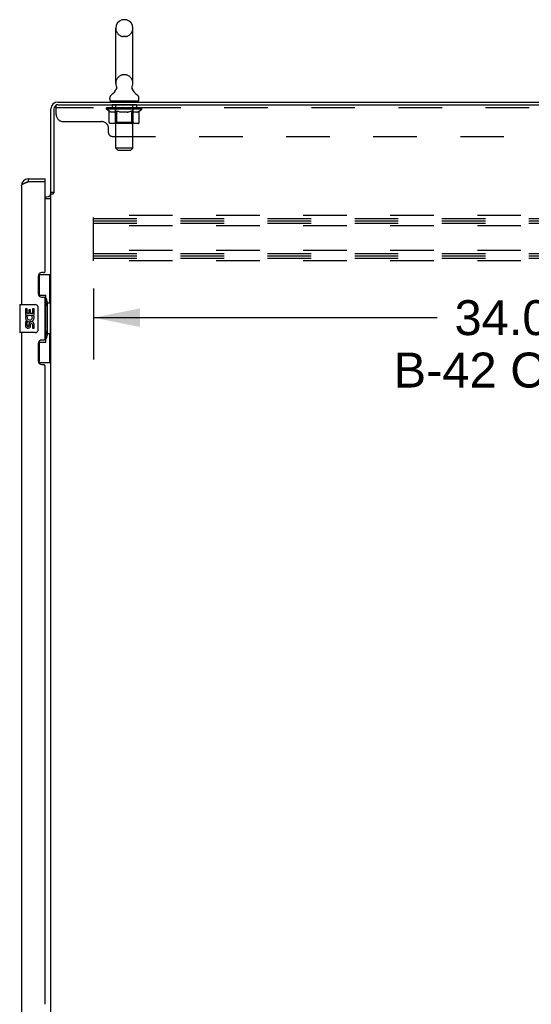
# Model space of a CAD drawing. Header units: inches. Extents: x 0 to 283, y 0 to 183.
# Tile 12 of 15: x 141 to 159, y 96 to 131. Entities that reach past the tile are written whole.
import ezdxf

# ---------------------------------------------------------------- set-up
doc = ezdxf.new("R2010")
doc.units = ezdxf.units.IN
doc.header["$LTSCALE"] = 15.583333
doc.header["$MEASUREMENT"] = 0
doc.linetypes.add('HIDDEN', pattern=[0.2, 0.1, -0.1])
doc.layers.get('0').update_dxf_attribs({"linetype": 'CONTINUOUS'})
for name, color, linetype in [('02___PRT_ALL_AXES', 7, 'CONTINUOUS'), ('DEFAULT_2', 8, 'HIDDEN'), ('DIMENSIONS', 7, 'CONTINUOUS')]:
    doc.layers.add(name, color=color, linetype=linetype)
doc.styles.get("Standard").update_dxf_attribs({"font": 'arial.ttf'})
doc.dimstyles.new('DIMSTYLE_1', dxfattribs={"dimtxt": 1.25, "dimasz": 1.666667, "dimexe": 0.09, "dimexo": 0.07, "dimgap": 0.0375, "dimtad": 0, "dimtih": 1, "dimtoh": 1, "dimzin": 4, "dimdsep": 46, "dimtxsty": 'Standard', "dimblk": '_FILLED', "dimblk1": '_FILLED', "dimblk2": '_FILLED', "dimcen": 0.09, "dimazin": 1, "dimtfac": 1, "dimtdec": 3, "dimtofl": 0, "dimtmove": 0, "dimatfit": 3, "dimldrblk": '_FILLED', "dimfxl": 0, "dimtolj": 1, "dimtzin": 4, "dimarcsym": 0})

# ---------------------------------------------------------------- blocks, each defined once
blk = doc.blocks.new('_FILLED')
at = {"color": 0, "linetype": 'ByBlock'}
blk.add_solid([(0, 0), (-1, 0.2), (-1, -0.2)], dxfattribs=at)
blk = doc.blocks.new('*D3')
at = {"layer": 'DIMENSIONS', "color": 2, "linetype": 'Continuous'}
for p, q in [((143.817, 121.229), (143.817, 118.686)), ((177.817, 121.229), (177.817, 118.686)), ((143.817, 120.186), (156.121, 120.186)), ((177.817, 120.186), (165.512, 120.186))]:
    blk.add_line(p, q, dxfattribs=at)
at = {"layer": 'DIMENSIONS', "color": 2, "linetype": 'Continuous', "xscale": 1.6666666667, "yscale": 1.6666666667, "zscale": 1.6666666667, "rotation": 180}
blk.add_blockref('_FILLED', (143.817, 120.186), dxfattribs=at)
at = {"layer": 'DIMENSIONS', "color": 2, "linetype": 'Continuous', "xscale": 1.6666666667, "yscale": 1.6666666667, "zscale": 1.6666666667}
blk.add_blockref('_FILLED', (177.817, 120.186), dxfattribs=at)
at = {"layer": 'DIMENSIONS', "color": 2, "linetype": 'Continuous', "insert": (160.817, 120.811), "char_height": 1.25, "width": 12.5, "attachment_point": 2, "line_spacing_factor": 0.9}
blk.add_mtext('34.00 S.S.\\PB-42 CHANNEL', dxfattribs=at)

msp = doc.modelspace()

# ---------------------------------------------------------------- linework, layer by layer
at = {"color": 7, "linetype": 'Continuous'}
for p, q in [((144.965, 130.849), (144.877, 130.849)), ((144.615, 128.574), (144.615, 130.549)), ((145.227, 128.574), (145.227, 130.549)), ((144.629, 128.355), (144.627, 128.35)), ((144.398, 128.002), (144.398, 128.041)), ((144.421, 127.933), (144.421, 127.903)), ((145.421, 127.933), (144.421, 127.933)), ((145.421, 127.933), (145.421, 127.903)), ((145.444, 128.002), (145.444, 128.041)), ((141.484, 125.153), (141.484, 125.049)), ((142.092, 125.049), (142.092, 125.153)), ((142.092, 125.049), (142.072, 125.049)), ((142.4, 124.663), (142.296, 124.663)), ((141.855, 121.728), (142.296, 121.728)), ((141.892, 120.948), (141.892, 121.728)), ((142.257, 120.703), (142.257, 121.728)), ((141.892, 120.993), (142.119, 120.993)), ((142.119, 119.313), (142.119, 120.993)), ((141.178, 120.638), (141.178, 119.668)), ((141.193, 120.653), (141.733, 120.653)), ((141.833, 120.553), (141.833, 119.753)), ((142.156, 120.754), (142.156, 120.733)), ((142.156, 120.703), (142.156, 119.603)), ((142.278, 120.703), (142.156, 120.703)), ((142.278, 119.603), (142.278, 120.703)), ((141.733, 119.653), (141.193, 119.653)), ((142.278, 119.603), (142.156, 119.603)), ((142.156, 119.573), (142.156, 119.552)), ((142.257, 118.578), (142.257, 119.603)), ((141.892, 118.578), (141.892, 119.358)), ((141.892, 119.313), (142.119, 119.313)), ((141.855, 118.578), (142.296, 118.578))]:
    msp.add_line(p, q, dxfattribs=at)
at = {"color": 3, "linetype": 'Continuous'}
for p, q in [((142.296, 124.65), (142.296, 127.657)), ((142.4, 127.656), (142.4, 124.651)), ((142.542, 127.903), (178.244, 127.903)), ((142.543, 127.799), (178.181, 127.799)), ((141.484, 125.153), (142.092, 125.153)), ((141.238, 124.907), (141.238, 120.653)), ((141.452, 125.037), (141.484, 125.049)), ((142.072, 125.049), (141.484, 125.049)), ((142.092, 121.863), (142.092, 125.029)), ((142.092, 124.507), (142.153, 124.507)), ((142.092, 124.455), (142.271, 124.455)), ((142.296, 63.196), (142.296, 124.611)), ((142.296, 124.611), (142.37, 124.611)), ((141.842, 121.671), (141.842, 121.051)), ((142.032, 121.801), (141.972, 121.801)), ((141.972, 120.921), (142.032, 120.921)), ((142.092, 119.446), (142.092, 120.861)), ((141.238, 119.653), (141.238, 94.403)), ((141.842, 119.256), (141.842, 118.636)), ((142.032, 119.386), (141.972, 119.386)), ((141.972, 118.506), (142.032, 118.506)), ((142.092, 95.613), (142.092, 118.446))]:
    msp.add_line(p, q, dxfattribs=at)
at = {"color": 7, "linetype": 'Continuous'}
for points in [[(144.634, 128.467), (144.636, 128.462), (144.637, 128.458), (144.639, 128.453), (144.64, 128.448), (144.641, 128.443), (144.642, 128.438), (144.642, 128.433), (144.643, 128.428), (144.643, 128.423), (144.643, 128.418), (144.643, 128.413), (144.643, 128.408), (144.643, 128.403), (144.642, 128.398), (144.641, 128.393), (144.64, 128.388), (144.639, 128.383), (144.638, 128.378), (144.637, 128.373), (144.635, 128.369), (144.633, 128.364), (144.632, 128.359), (144.629, 128.355)], [(145.214, 128.35), (145.212, 128.355), (145.21, 128.359), (145.208, 128.364), (145.206, 128.369), (145.205, 128.373), (145.203, 128.378), (145.202, 128.383), (145.201, 128.388), (145.2, 128.393), (145.2, 128.398), (145.199, 128.403), (145.199, 128.408), (145.198, 128.413), (145.198, 128.418), (145.199, 128.423), (145.199, 128.428), (145.199, 128.433), (145.2, 128.438), (145.201, 128.443), (145.202, 128.448), (145.203, 128.453), (145.204, 128.458), (145.206, 128.462), (145.207, 128.467)], [(142.083, 120.892), (142.085, 120.896), (142.09, 120.904), (142.095, 120.912), (142.1, 120.919), (142.103, 120.926), (142.107, 120.933), (142.11, 120.939), (142.112, 120.944), (142.114, 120.949), (142.116, 120.954), (142.117, 120.958), (142.118, 120.962), (142.119, 120.966), (142.119, 120.969)], [(141.826, 120.589), (141.828, 120.584), (141.83, 120.578), (141.831, 120.572), (141.832, 120.566), (141.833, 120.559), (141.833, 120.553)], [(141.833, 119.753), (141.833, 119.747), (141.832, 119.741), (141.831, 119.734), (141.83, 119.728), (141.828, 119.723), (141.826, 119.717)], [(142.119, 119.337), (142.119, 119.34), (142.118, 119.344), (142.117, 119.348), (142.116, 119.352), (142.114, 119.357), (142.112, 119.362), (142.11, 119.368), (142.107, 119.374), (142.103, 119.38), (142.1, 119.387), (142.095, 119.394), (142.09, 119.402), (142.085, 119.411), (142.083, 119.414)]]:
    msp.add_lwpolyline(points, dxfattribs=at)
at = {"color": 3, "linetype": 'Continuous'}
for points in [[(141.238, 124.907), (141.238, 124.913), (141.24, 124.918), (141.243, 124.924), (141.246, 124.93), (141.251, 124.936), (141.257, 124.942), (141.263, 124.948), (141.271, 124.954), (141.279, 124.96), (141.289, 124.966), (141.299, 124.972), (141.31, 124.978), (141.322, 124.984), (141.334, 124.99), (141.347, 124.996), (141.361, 125.002), (141.375, 125.008), (141.39, 125.013)], [(141.39, 125.013), (141.405, 125.019), (141.421, 125.025), (141.436, 125.031), (141.452, 125.037)], [(142.271, 124.455), (142.27, 124.457), (142.27, 124.459), (142.27, 124.46), (142.271, 124.462), (142.271, 124.463), (142.272, 124.465), (142.273, 124.466), (142.274, 124.468), (142.276, 124.469), (142.277, 124.47), (142.279, 124.472), (142.28, 124.473), (142.282, 124.474)], [(142.282, 124.474), (142.286, 124.477), (142.288, 124.478), (142.289, 124.479), (142.291, 124.481), (142.293, 124.482), (142.294, 124.483), (142.295, 124.485), (142.295, 124.486), (142.296, 124.488), (142.296, 124.489)], [(142.37, 124.611), (142.372, 124.612), (142.374, 124.614), (142.376, 124.615), (142.377, 124.617), (142.379, 124.618), (142.38, 124.62), (142.381, 124.621), (142.382, 124.623), (142.383, 124.624), (142.384, 124.625), (142.385, 124.627), (142.386, 124.628), (142.386, 124.629)], [(142.386, 124.629), (142.389, 124.633), (142.389, 124.635), (142.39, 124.637), (142.391, 124.638), (142.392, 124.64), (142.393, 124.642), (142.394, 124.644), (142.396, 124.645), (142.397, 124.647), (142.398, 124.649), (142.4, 124.651)]]:
    msp.add_lwpolyline(points, dxfattribs=at)
at = {"color": 7, "linetype": 'Continuous'}
for centre, radius, start, end in [((144.921, 130.549), 0.306, 105.6303, 180), ((144.877, 130.705), 0.144, 90, 105.6303), ((144.965, 130.705), 0.144, 74.3697, 90), ((144.921, 130.549), 0.306, 0, 74.3697), ((144.162, 128.59), 0.523, 304.6624, 336.9318), ((144.921, 128.574), 0.306, 180, 200.4871), ((145.679, 128.59), 0.523, 203.0682, 235.3376), ((144.921, 128.574), 0.306, 339.5129, 360), ((144.542, 128.041), 0.144, 124.6626, 180), ((144.467, 128.002), 0.069, 180, 270), ((145.375, 128.002), 0.069, 270, 360), ((145.3, 128.041), 0.144, 0, 55.3374), ((141.484, 124.907), 0.142, 90, 131.367), ((141.402, 124.763), 0.26, 87.373, 90), ((141.193, 120.638), 0.015, 90, 180), ((141.733, 120.553), 0.1, 21.205, 90), ((141.193, 119.668), 0.015, 180, 270), ((141.733, 119.753), 0.1, 270, 338.7946)]:
    msp.add_arc(centre, radius, start, end, dxfattribs=at)
at = {"color": 3, "linetype": 'Continuous'}
for centre, radius, start, end in [((142.542, 127.657), 0.246, 90, 180), ((142.543, 127.656), 0.143, 90, 180), ((141.484, 124.907), 0.246, 90, 180), ((142.072, 125.029), 0.02, 0, 90), ((142.153, 124.65), 0.142, 270, 360), ((141.972, 121.671), 0.13, 90, 180), ((142.032, 121.861), 0.06, 270, 2.387), ((141.972, 121.051), 0.13, 180, 270), ((142.032, 120.861), 0.06, 0, 90), ((141.972, 119.256), 0.13, 90, 180), ((142.032, 119.446), 0.06, 270, 360), ((141.972, 118.636), 0.13, 180, 270), ((142.032, 118.446), 0.06, 0, 90)]:
    msp.add_arc(centre, radius, start, end, dxfattribs=at)
at = {"color": 7, "linetype": 'Continuous'}
for centre, start_param, end_param in [((142.052, 120.744), -1.51401, -0.699287), ((142.052, 120.744), -2.442306, -1.627583), ((142.052, 119.563), -1.51401, -0.699287), ((142.052, 119.563), -2.442306, -1.627583)]:
    msp.add_ellipse(centre, major_axis=(0, 0.18), ratio=0.579493, start_param=start_param, end_param=end_param, dxfattribs=at)
at = {"layer": '02___PRT_ALL_AXES', "color": 8, "linetype": 'HIDDEN'}
for p, q in [((144.483, 127.799), (144.483, 127.695)), ((145.358, 127.799), (144.483, 127.799)), ((145.358, 127.695), (144.483, 127.695)), ((145.358, 127.799), (145.358, 127.695))]:
    msp.add_line(p, q, dxfattribs=at)
at = {"layer": '02___PRT_ALL_AXES', "color": 7, "linetype": 'Continuous'}
for p, q in [((141.381, 120.499), (141.381, 120.269)), ((141.444, 120.499), (141.381, 120.499)), ((141.381, 120.269), (141.643, 120.269)), ((141.451, 120.233), (141.394, 120.258)), ((141.444, 120.331), (141.444, 120.499)), ((141.507, 120.331), (141.444, 120.331)), ((141.507, 120.467), (141.507, 120.331)), ((141.567, 120.467), (141.507, 120.467)), ((141.567, 120.331), (141.567, 120.467)), ((141.632, 120.331), (141.567, 120.331)), ((141.643, 120.269), (141.615, 120.249)), ((141.632, 120.499), (141.632, 120.331)), ((141.695, 120.499), (141.632, 120.499)), ((141.677, 120.269), (141.695, 120.269)), ((141.695, 120.269), (141.695, 120.499)), ((141.381, 120.038), (141.381, 119.902)), ((141.444, 120.038), (141.381, 120.038)), ((141.444, 119.902), (141.444, 120.038)), ((141.507, 119.944), (141.507, 119.902)), ((141.567, 119.881), (141.567, 119.95)), ((141.632, 119.944), (141.632, 119.807)), ((141.632, 119.807), (141.695, 119.807)), ((141.695, 119.807), (141.695, 119.944))]:
    msp.add_line(p, q, dxfattribs=at)
for centre, radius, start, end in [((141.538, 120.195), 0.157, 156.5966, 341.8791), ((141.538, 120.195), 0.0943, 156.5966, 35.1122), ((141.538, 120.195), 0.157, 25.737, 27.8532), ((141.541, 120.195), 0.154, 341.4199, 26.1963), ((141.475, 119.902), 0.0943, 180, 248.6704), ((141.475, 119.902), 0.0943, 248.6999, 347.4338), ((141.475, 119.902), 0.0314, 180, 0.0485), ((141.601, 119.944), 0.0943, 0, 180), ((141.601, 119.939), 0.0362, 83.4285, 161.7628), ((141.601, 119.944), 0.0314, 0, 81.2295)]:
    msp.add_arc(centre, radius, start, end, dxfattribs=at)
at = {"layer": 'DEFAULT_2', "color": 8, "linetype": 'HIDDEN'}
for p, q in [((144.965, 130.249), (144.877, 130.249)), ((144.965, 128.874), (144.877, 128.874)), ((144.608, 127.933), (144.608, 127.903)), ((145.233, 127.933), (145.233, 127.903)), ((142.483, 127.454), (142.483, 127.799)), ((142.543, 127.799), (142.483, 127.799)), ((178.108, 127.695), (142.483, 127.695)), ((144.288, 127.646), (144.288, 127.686)), ((144.288, 127.686), (144.594, 127.686)), ((144.384, 127.579), (144.288, 127.646)), ((145.554, 127.646), (144.288, 127.646)), ((144.289, 127.686), (144.289, 127.691)), ((144.409, 127.69), (144.289, 127.691)), ((144.297, 127.686), (144.297, 127.693)), ((144.306, 127.683), (144.306, 127.686)), ((144.306, 127.683), (145.536, 127.683)), ((144.315, 127.683), (144.315, 127.686)), ((144.316, 127.683), (144.316, 127.686)), ((144.326, 127.686), (144.326, 127.693)), ((144.342, 127.683), (144.342, 127.686)), ((144.344, 127.683), (144.344, 127.686)), ((144.372, 127.686), (144.372, 127.693)), ((144.384, 127.172), (144.384, 127.579)), ((144.384, 127.579), (144.399, 127.569)), ((144.387, 127.683), (144.387, 127.686)), ((144.39, 127.683), (144.39, 127.686)), ((144.414, 127.56), (144.399, 127.569)), ((144.409, 127.686), (144.409, 127.69)), ((144.429, 127.552), (144.414, 127.56)), ((144.436, 127.686), (144.436, 127.693)), ((144.437, 127.683), (144.437, 127.686)), ((144.438, 127.683), (144.438, 127.686)), ((144.441, 127.683), (144.441, 127.686)), ((144.448, 127.683), (144.448, 127.686)), ((144.448, 127.683), (144.448, 127.686)), ((144.451, 127.683), (144.451, 127.686)), ((144.455, 127.683), (144.455, 127.687)), ((144.459, 127.683), (144.459, 127.686)), ((144.473, 127.683), (144.473, 127.686)), ((144.491, 127.683), (144.491, 127.686)), ((144.492, 127.683), (144.492, 127.689)), ((144.512, 127.683), (144.512, 127.686)), ((144.514, 127.686), (144.514, 127.693)), ((144.523, 127.683), (144.523, 127.686)), ((144.528, 127.683), (144.528, 127.686)), ((144.537, 127.683), (144.537, 127.686)), ((144.548, 127.683), (144.548, 127.69)), ((144.564, 127.683), (144.564, 127.686)), ((144.567, 127.683), (144.567, 127.686)), ((144.594, 127.683), (144.594, 127.686)), ((144.661, 127.686), (144.599, 127.686)), ((144.604, 127.686), (144.604, 127.693)), ((144.608, 127.175), (144.608, 127.643)), ((144.623, 127.559), (144.608, 127.552)), ((144.611, 127.683), (144.611, 127.686)), ((144.616, 127.683), (144.616, 127.686)), ((144.621, 126.252), (144.621, 127.899)), ((144.622, 127.683), (144.622, 127.692)), ((144.637, 127.568), (144.622, 127.559)), ((144.626, 127.683), (144.626, 127.686)), ((144.637, 127.683), (144.637, 127.686)), ((144.652, 127.578), (144.637, 127.568)), ((144.652, 127.172), (144.652, 127.578)), ((144.652, 127.578), (144.681, 127.568)), ((144.661, 127.683), (144.661, 127.686)), ((144.736, 127.686), (144.677, 127.686)), ((144.71, 127.56), (144.681, 127.568)), ((144.697, 127.683), (144.697, 127.686)), ((144.704, 127.686), (144.704, 127.693)), ((144.708, 127.683), (144.708, 127.686)), ((144.71, 127.683), (144.71, 127.692)), ((144.738, 127.552), (144.71, 127.56)), ((144.713, 127.683), (144.713, 127.686)), ((144.72, 127.683), (144.72, 127.687)), ((144.736, 127.683), (144.736, 127.686)), ((144.816, 127.686), (144.762, 127.686)), ((144.775, 127.683), (144.775, 127.686)), ((144.806, 127.686), (144.921, 127.693)), ((144.811, 127.686), (144.811, 127.693)), ((144.811, 127.686), (144.811, 127.693)), ((144.811, 127.693), (144.811, 127.693)), ((144.811, 127.683), (144.811, 127.686)), ((144.815, 127.683), (144.815, 127.687)), ((144.816, 127.683), (144.816, 127.686)), ((144.817, 127.683), (144.817, 127.686)), ((144.9, 127.686), (144.852, 127.686)), ((144.857, 127.683), (144.857, 127.686)), ((144.9, 127.683), (144.9, 127.686)), ((144.918, 127.687), (144.918, 127.686)), ((144.918, 127.683), (144.918, 127.687)), ((144.918, 127.683), (144.918, 127.686)), ((144.921, 127.686), (144.921, 127.693)), ((144.921, 127.693), (145.035, 127.686)), ((144.923, 127.683), (144.923, 127.687)), ((144.923, 127.687), (144.924, 127.686)), ((144.924, 127.683), (144.924, 127.686)), ((144.942, 127.683), (144.942, 127.686)), ((144.942, 127.686), (144.99, 127.686)), ((144.984, 127.683), (144.984, 127.686)), ((145.025, 127.683), (145.025, 127.686)), ((145.025, 127.683), (145.025, 127.686)), ((145.025, 127.686), (145.08, 127.686)), ((145.026, 127.683), (145.026, 127.687)), ((145.03, 127.686), (145.03, 127.693)), ((145.03, 127.693), (145.031, 127.693)), ((145.03, 127.683), (145.03, 127.686)), ((145.031, 127.686), (145.031, 127.693)), ((145.067, 127.683), (145.067, 127.686)), ((145.13, 127.559), (145.102, 127.551)), ((145.106, 127.683), (145.106, 127.686)), ((145.106, 127.686), (145.165, 127.686)), ((145.121, 127.683), (145.121, 127.687)), ((145.129, 127.683), (145.129, 127.686)), ((145.159, 127.568), (145.13, 127.559)), ((145.131, 127.683), (145.131, 127.692)), ((145.134, 127.683), (145.134, 127.686)), ((145.137, 127.686), (145.137, 127.693)), ((145.145, 127.683), (145.145, 127.686)), ((145.187, 127.577), (145.158, 127.568)), ((145.181, 127.683), (145.181, 127.686)), ((145.181, 127.686), (145.243, 127.686)), ((145.187, 127.172), (145.187, 127.577)), ((145.187, 127.577), (145.201, 127.568)), ((145.215, 127.559), (145.201, 127.568)), ((145.205, 127.683), (145.205, 127.686)), ((145.229, 127.552), (145.215, 127.559)), ((145.216, 127.683), (145.216, 127.686)), ((145.22, 127.683), (145.22, 127.692)), ((145.221, 126.252), (145.221, 127.899)), ((145.226, 127.683), (145.226, 127.686)), ((145.231, 127.683), (145.231, 127.686)), ((145.234, 127.175), (145.234, 127.643)), ((145.237, 127.686), (145.237, 127.693)), ((145.248, 127.683), (145.248, 127.686)), ((145.248, 127.686), (145.449, 127.686)), ((145.275, 127.683), (145.275, 127.686)), ((145.278, 127.683), (145.278, 127.686)), ((145.293, 127.683), (145.293, 127.69)), ((145.305, 127.683), (145.305, 127.686)), ((145.314, 127.683), (145.314, 127.686)), ((145.318, 127.683), (145.318, 127.686)), ((145.328, 127.686), (145.328, 127.693)), ((145.329, 127.683), (145.329, 127.686)), ((145.35, 127.683), (145.35, 127.689)), ((145.35, 127.683), (145.35, 127.686)), ((145.368, 127.683), (145.368, 127.686)), ((145.383, 127.683), (145.383, 127.686)), ((145.387, 127.683), (145.387, 127.687)), ((145.39, 127.683), (145.39, 127.686)), ((145.394, 127.683), (145.394, 127.686)), ((145.394, 127.683), (145.394, 127.686)), ((145.401, 127.683), (145.401, 127.686)), ((145.404, 127.683), (145.404, 127.686)), ((145.405, 127.683), (145.405, 127.686)), ((145.406, 127.686), (145.406, 127.693)), ((145.427, 127.559), (145.413, 127.551)), ((145.441, 127.568), (145.427, 127.559)), ((145.455, 127.577), (145.441, 127.567)), ((145.452, 127.683), (145.452, 127.686)), ((145.455, 127.683), (145.455, 127.686)), ((145.455, 127.577), (145.554, 127.646)), ((145.455, 127.172), (145.455, 127.577)), ((145.469, 127.686), (145.469, 127.693)), ((145.498, 127.683), (145.498, 127.686)), ((145.5, 127.683), (145.5, 127.686)), ((145.516, 127.686), (145.516, 127.693)), ((145.526, 127.683), (145.526, 127.686)), ((145.527, 127.683), (145.527, 127.686)), ((145.536, 127.683), (145.536, 127.686)), ((145.544, 127.686), (145.544, 127.693)), ((145.554, 127.646), (145.554, 127.693)), ((142.733, 127.204), (144.108, 127.204)), ((144.443, 127.545), (144.428, 127.552)), ((144.457, 127.539), (144.443, 127.545)), ((144.472, 127.535), (144.457, 127.539)), ((144.565, 127.535), (144.472, 127.535)), ((144.565, 127.535), (144.58, 127.539)), ((144.594, 127.545), (144.58, 127.539)), ((144.608, 127.552), (144.594, 127.545)), ((144.766, 127.545), (144.738, 127.552)), ((144.794, 127.539), (144.766, 127.545)), ((144.822, 127.535), (144.794, 127.539)), ((145.02, 127.535), (144.822, 127.535)), ((145.02, 127.535), (145.047, 127.539)), ((145.075, 127.545), (145.047, 127.539)), ((145.103, 127.552), (145.075, 127.545)), ((145.242, 127.545), (145.229, 127.552)), ((145.256, 127.539), (145.242, 127.545)), ((145.269, 127.535), (145.256, 127.54)), ((145.373, 127.535), (145.269, 127.535)), ((145.373, 127.535), (145.387, 127.539)), ((145.4, 127.545), (145.387, 127.539)), ((145.414, 127.552), (145.4, 127.545)), ((144.358, 126.799), (144.358, 126.954)), ((145.412, 127.135), (144.427, 127.135)), ((144.608, 127.175), (144.568, 127.135)), ((145.234, 127.175), (144.608, 127.175)), ((145.166, 127.135), (145.168, 127.135)), ((145.173, 127.137), (145.176, 127.139)), ((145.176, 127.139), (145.178, 127.142)), ((145.182, 127.148), (145.184, 127.152)), ((145.184, 127.152), (145.185, 127.157)), ((145.234, 127.175), (145.273, 127.135)), ((144.483, 126.674), (176.108, 126.674)), ((144.69, 126.183), (144.621, 126.252)), ((145.221, 126.252), (144.621, 126.252)), ((144.69, 126.183), (145.152, 126.183)), ((145.152, 126.183), (145.221, 126.252)), ((143.817, 122.216), (143.817, 123.841)), ((177.817, 123.841), (143.817, 123.841)), ((143.817, 123.737), (177.817, 123.737)), ((143.817, 123.653), (177.817, 123.653)), ((143.817, 123.57), (177.817, 123.57)), ((177.817, 123.466), (143.817, 123.466)), ((177.817, 122.591), (143.817, 122.591)), ((143.817, 122.487), (177.817, 122.487)), ((143.817, 122.403), (177.817, 122.403)), ((143.817, 122.32), (177.817, 122.32)), ((177.817, 122.216), (143.817, 122.216))]:
    msp.add_line(p, q, dxfattribs=at)
for points in [[(144.427, 127.135), (144.422, 127.135), (144.417, 127.136), (144.412, 127.137), (144.407, 127.139), (144.402, 127.142), (144.398, 127.145), (144.394, 127.148), (144.391, 127.152), (144.388, 127.157), (144.386, 127.161), (144.385, 127.167), (144.384, 127.172)], [(144.673, 127.135), (144.671, 127.135), (144.668, 127.136), (144.666, 127.137), (144.663, 127.139), (144.661, 127.142), (144.659, 127.145), (144.657, 127.148), (144.655, 127.152), (144.654, 127.157), (144.653, 127.161), (144.652, 127.167), (144.652, 127.172)], [(145.168, 127.135), (145.171, 127.136), (145.173, 127.137)], [(145.178, 127.142), (145.18, 127.145), (145.182, 127.148)], [(145.185, 127.157), (145.186, 127.161), (145.187, 127.167), (145.187, 127.172)], [(145.186, 127.161), (145.187, 127.167), (145.187, 127.172)], [(145.412, 127.135), (145.417, 127.135), (145.422, 127.136), (145.427, 127.137), (145.432, 127.139), (145.437, 127.142), (145.441, 127.145), (145.445, 127.148), (145.448, 127.152), (145.451, 127.157), (145.453, 127.161), (145.454, 127.167), (145.455, 127.172)]]:
    msp.add_lwpolyline(points, dxfattribs=at)
for centre, radius, start, end in [((144.921, 130.549), 0.306, 180, 254.3697), ((144.921, 130.549), 0.306, 285.6303, 360), ((144.877, 130.392), 0.144, 254.3697, 270), ((144.965, 130.392), 0.144, 270, 285.6303), ((144.921, 128.574), 0.306, 105.6303, 180), ((144.877, 128.73), 0.144, 90, 105.6303), ((144.965, 128.73), 0.144, 74.3697, 90), ((144.921, 128.574), 0.306, 0, 74.3697), ((144.586, 127.899), 0.0345, 0, 90), ((145.255, 127.899), 0.0345, 90, 180), ((144.568, 127.643), 0.0398, 0, 90), ((145.273, 127.643), 0.0398, 90, 180), ((142.733, 127.454), 0.25, 180, 270), ((144.108, 126.954), 0.25, 0, 90), ((144.483, 126.799), 0.125, 180, 270)]:
    msp.add_arc(centre, radius, start, end, dxfattribs=at)
for centre, major_axis, ratio, start_param, end_param in [((144.921, 127.693), (0.633, 0.007), 0.05963, 9.249616, 9.431313), ((144.921, 127.693), (0.633, 0), 0.060556, -3.083241, -2.96706), ((144.921, 127.693), (0.633, 0.013), 0.05688, 2.791345, 2.965878), ((144.312, 127.681), (0.198, -0.002), 0.05963, 0.605815, 1.645666), ((144.243, 127.681), (0.198, 0.002), 0.05963, 0.25549, 1.295341), ((144.921, 127.693), (0.633, -0.007), 0.05963, -2.96643, -2.791898), ((144.243, 127.674), (0.198, 0.004), 0.05688, 1.20151, 1.294789), ((144.312, 127.674), (0.198, 0), 0.060556, 1.551758, 1.645036), ((144.313, 127.677), (0.164, 0.002), 0.05963, 1.065228, 1.614276), ((144.268, 127.674), (0.198, 0.002), 0.05963, 1.170259, 1.376596), ((144.293, 127.677), (0.164, 0.003), 0.05688, 0.890143, 1.43919), ((144.351, 127.677), (0.164, 0), 0.060556, 1.240391, 1.789438), ((144.921, 127.693), (0.633, 0.019), 0.052395, 2.616403, 2.790936), ((144.375, 127.681), (0.198, -0.004), 0.05688, 0.7809, 1.820751), ((144.24, 127.681), (0.198, 0.004), 0.05688, 0.080405, 1.120256), ((144.921, 127.693), (0.633, -0.013), 0.05688, -2.791345, -2.616812), ((144.24, 127.674), (0.198, 0.006), 0.052395, 1.026568, 1.119847), ((144.375, 127.674), (0.198, -0.002), 0.05963, 1.72692, 1.820198), ((144.293, 127.677), (0.164, 0.005), 0.052395, 0.715201, 1.264248), ((144.407, 127.677), (0.164, -0.002), 0.05963, 1.415553, 1.9646), ((144.921, 127.693), (0.633, 0.025), 0.046319, 2.441654, 2.616187), ((144.454, 127.681), (0.198, -0.006), 0.052395, 0.955842, 1.995693), ((144.257, 127.681), (0.198, 0.006), 0.052395, -0.094537, 0.945314), ((144.921, 127.693), (0.633, -0.019), 0.052395, -2.616403, -2.44187), ((144.257, 127.674), (0.198, 0.008), 0.046319, 0.851819, 0.945098), ((144.454, 127.674), (0.198, -0.004), 0.05688, 1.902006, 1.995284), ((144.311, 127.677), (0.164, 0.006), 0.046319, 0.540452, 1.089499), ((144.478, 127.677), (0.164, -0.003), 0.05688, 1.590638, 2.139686), ((144.268, 127.681), (0.198, 0), 0.060556, 0.430652, 0.777569), ((144.921, 127.693), (0.633, 0.029), 0.038841, 2.267123, 2.441656), ((144.547, 127.681), (0.198, -0.008), 0.046319, 1.130591, 2.170442), ((144.921, 127.693), (0.633, -0.025), 0.046319, -2.441654, -2.267121), ((144.294, 127.681), (0.198, 0.008), 0.046319, -0.269286, 0.770565), ((144.294, 127.674), (0.198, 0.009), 0.038841, 0.677289, 0.770567), ((144.547, 127.674), (0.198, -0.006), 0.052395, 2.076947, 2.170226), ((144.348, 127.677), (0.164, 0.008), 0.038841, 0.365921, 0.914969), ((144.562, 127.677), (0.164, -0.005), 0.052395, 1.76558, 2.314627), ((144.921, 127.693), (0.633, 0.033), 0.030195, 2.09281, 2.267343), ((144.652, 127.681), (0.198, -0.009), 0.038841, 1.305122, 2.344973), ((144.921, 127.693), (0.633, -0.029), 0.038841, -2.267123, -2.092591), ((144.35, 127.681), (0.198, 0.009), 0.038841, -0.443817, 0.596034), ((144.35, 127.674), (0.198, 0.01), 0.030195, 0.502975, 0.596254), ((144.652, 127.674), (0.198, -0.008), 0.046319, 2.251696, 2.344975), ((144.402, 127.677), (0.164, 0.009), 0.030195, 0.191608, 0.740655), ((144.658, 127.677), (0.164, -0.006), 0.046319, 1.940329, 2.489376), ((144.424, 127.681), (0.198, 0.01), 0.030195, -0.61813, 0.421721), ((144.921, 127.693), (0.633, 0.036), 0.020645, 1.918687, 2.09322), ((144.765, 127.681), (0.198, -0.01), 0.030195, 1.479435, 2.519286), ((144.921, 127.693), (0.633, -0.033), 0.030195, -2.09281, -1.918277), ((144.424, 127.674), (0.198, 0.011), 0.020645, 0.328852, 0.422131), ((144.765, 127.674), (0.198, -0.009), 0.038841, 2.426227, 2.519505), ((144.472, 127.677), (0.164, 0.009), 0.020645, 0.017485, 0.566532), ((144.761, 127.677), (0.164, -0.008), 0.038841, 2.11486, 2.663907), ((144.512, 127.681), (0.198, 0.011), 0.020645, -0.792253, 0.247598), ((144.921, 127.693), (0.633, 0.038), 0.010478, 1.744704, 1.919237), ((144.883, 127.681), (0.198, -0.011), 0.020645, 1.653558, 2.693409), ((144.921, 127.693), (0.633, -0.036), 0.020645, -1.918687, -1.744154), ((144.512, 127.674), (0.198, 0.012), 0.010478, 0.154869, 0.248148), ((144.883, 127.674), (0.198, -0.01), 0.030195, 2.60054, 2.693819), ((144.556, 127.677), (0.164, 0.01), 0.010478, 6.126688, 6.675735), ((144.87, 127.677), (0.164, -0.009), 0.030195, 2.289173, 2.83822), ((144.613, 127.681), (0.198, 0.012), 0.010478, -0.966236, -0.000846), ((145.002, 127.681), (0.198, -0.012), 0.010478, 1.827541, 2.867392), ((144.921, 127.693), (0.633, -0.038), 0.010478, -1.744704, -1.570171), ((145.002, 127.674), (0.198, -0.011), 0.020645, 2.774664, 2.867942), ((144.98, 127.677), (0.164, -0.009), 0.020645, 2.463296, 3.012344), ((144.84, 127.681), (0.198, 0.012), 0.010478, 0.274201, 1.314052), ((144.754, 127.677), (0.164, 0.01), 0.010478, -0.000483, 0.504314), ((144.724, 127.674), (0.198, 0.012), 0.010478, 0.099668, 0.192946), ((144.921, 127.693), (0.633, 0.038), 0.010478, -1.571421, -1.396888), ((145.118, 127.674), (0.198, -0.012), 0.010478, 2.948646, 3.041925), ((145.088, 127.677), (0.164, -0.01), 0.010478, 2.637279, 3.142076), ((144.959, 127.681), (0.198, 0.011), 0.020645, 0.448184, 1.488034), ((144.862, 127.677), (0.164, 0.009), 0.020645, 0.129249, 0.678296), ((144.84, 127.674), (0.198, 0.011), 0.020645, 0.273651, 0.366929), ((145.228, 127.681), (0.198, -0.012), 0.010478, -3.140747, -2.175357), ((144.921, 127.693), (0.633, 0.036), 0.020645, -1.397439, -1.222906), ((144.921, 127.693), (0.633, -0.038), 0.010478, 1.222355, 1.396888), ((145.077, 127.681), (0.198, 0.01), 0.030195, 0.622307, 1.662158), ((144.972, 127.677), (0.164, 0.009), 0.030195, 0.303372, 0.852419), ((145.285, 127.677), (0.164, -0.01), 0.010478, 2.749043, 3.29809), ((145.329, 127.681), (0.198, -0.011), 0.020645, 2.893995, 3.933846), ((144.959, 127.674), (0.198, 0.01), 0.030195, 0.447774, 0.541052), ((145.329, 127.674), (0.198, -0.012), 0.010478, 2.893445, 2.986723), ((144.921, 127.693), (0.633, 0.033), 0.030195, -1.223315, -1.048783), ((144.921, 127.693), (0.633, -0.036), 0.020645, 1.048373, 1.222906), ((145.19, 127.681), (0.198, 0.009), 0.038841, 0.79662, 1.836471), ((145.08, 127.677), (0.164, 0.008), 0.038841, 0.477686, 1.026733), ((145.369, 127.677), (0.164, -0.009), 0.020645, 2.57506, 3.124108), ((145.418, 127.681), (0.198, -0.01), 0.030195, 2.719872, 3.759723), ((145.294, 127.681), (0.198, 0.008), 0.046319, 0.971151, 2.011002), ((145.077, 127.674), (0.198, 0.009), 0.038841, 0.622087, 0.715366), ((145.418, 127.674), (0.198, -0.011), 0.020645, 2.719462, 2.812741), ((144.921, 127.693), (0.633, 0.029), 0.038841, -1.049002, -0.874469), ((144.921, 127.693), (0.633, -0.033), 0.030195, 0.87425, 1.048783), ((145.184, 127.677), (0.164, 0.006), 0.046319, 0.652216, 1.201263), ((145.388, 127.681), (0.198, 0.006), 0.052395, 1.1459, 2.185751), ((145.439, 127.677), (0.164, -0.009), 0.030195, 2.400937, 2.949985), ((145.492, 127.681), (0.198, -0.009), 0.038841, 2.545558, 3.585409), ((145.279, 127.677), (0.164, 0.005), 0.052395, 0.826965, 1.376012), ((145.19, 127.674), (0.198, 0.008), 0.046319, 0.796618, 0.889896), ((145.492, 127.674), (0.198, -0.01), 0.030195, 2.545339, 2.638617), ((145.467, 127.681), (0.198, 0.004), 0.05688, 1.320842, 2.360692), ((144.921, 127.693), (0.633, 0.025), 0.046319, -0.874471, -0.699939), ((144.921, 127.693), (0.633, -0.029), 0.038841, 0.699936, 0.874469), ((145.548, 127.681), (0.198, -0.008), 0.046319, 2.371028, 3.410879), ((145.494, 127.677), (0.164, -0.008), 0.038841, 2.226624, 2.775671), ((145.53, 127.681), (0.198, 0.002), 0.05963, 1.495927, 2.535778), ((145.364, 127.677), (0.164, 0.003), 0.05688, 1.001907, 1.550954), ((145.585, 127.681), (0.198, -0.006), 0.052395, 2.196279, 3.23613), ((145.531, 127.677), (0.164, -0.006), 0.046319, 2.052093, 2.601141), ((145.294, 127.674), (0.198, 0.006), 0.052395, 0.971367, 1.064645), ((145.574, 127.681), (0.198, 0), 0.060556, 1.671089, 2.71094), ((145.548, 127.674), (0.198, -0.009), 0.038841, 2.371026, 2.464304), ((145.602, 127.681), (0.198, -0.004), 0.05688, 2.021337, 3.061188), ((144.921, 127.693), (0.633, 0.019), 0.052395, -0.699723, -0.52519), ((144.921, 127.693), (0.633, -0.025), 0.046319, 0.525406, 0.699939), ((145.598, 127.681), (0.198, -0.002), 0.05963, 1.846251, 2.886102), ((145.435, 127.677), (0.164, 0.002), 0.05963, 1.176993, 1.72604), ((145.549, 127.677), (0.164, -0.005), 0.052395, 1.877344, 2.426392), ((145.49, 127.677), (0.164, 0), 0.060556, 1.352155, 1.901202), ((145.548, 127.677), (0.164, -0.003), 0.05688, 1.702402, 2.25145), ((145.529, 127.677), (0.164, -0.002), 0.05963, 1.527317, 2.076364), ((145.388, 127.674), (0.198, 0.004), 0.05688, 1.146309, 1.239587), ((145.585, 127.674), (0.198, -0.008), 0.046319, 2.196495, 2.289773), ((144.921, 127.693), (0.633, 0.013), 0.05688, -0.524781, -0.350248), ((144.921, 127.693), (0.633, -0.019), 0.052395, 0.350657, 0.52519), ((145.467, 127.674), (0.198, 0.002), 0.05963, 1.321394, 1.414673), ((145.602, 127.674), (0.198, -0.006), 0.052395, 2.021746, 2.115024), ((144.921, 127.693), (0.633, 0.007), 0.05963, -0.349695, -0.175162), ((144.921, 127.693), (0.633, -0.013), 0.05688, 0.175715, 0.350248), ((145.53, 127.674), (0.198, 0), 0.060556, 1.496556, 1.589835), ((145.598, 127.674), (0.198, -0.004), 0.05688, 1.846804, 1.940083), ((145.574, 127.674), (0.198, -0.002), 0.05963, 1.671719, 1.764997), ((144.921, 127.693), (0.633, 0), 0.060556, -0.174533, 0), ((144.921, 127.693), (0.633, -0.007), 0.05963, 0.000629, 0.175162)]:
    msp.add_ellipse(centre, major_axis=major_axis, ratio=ratio, start_param=start_param, end_param=end_param, dxfattribs=at)

# ---------------------------------------------------------------- dimensions: what is measured, and where the dimension line sits
at = {"layer": 'DIMENSIONS', "color": 2, "linetype": 'Continuous'}
dim = msp.add_linear_dim(base=(177.817, 120.186), p1=(143.817, 118.616), p2=(177.817, 118.616), text='<> S.S.\\PB-42 CHANNEL', dimstyle='DIMSTYLE_1', dxfattribs=at)
dim.commit()
dim.dimension.update_dxf_attribs({"geometry": '*D3', "text_midpoint": (160.817, 119.249), "dimtype": 160})

doc.saveas('drawing.dxf')
